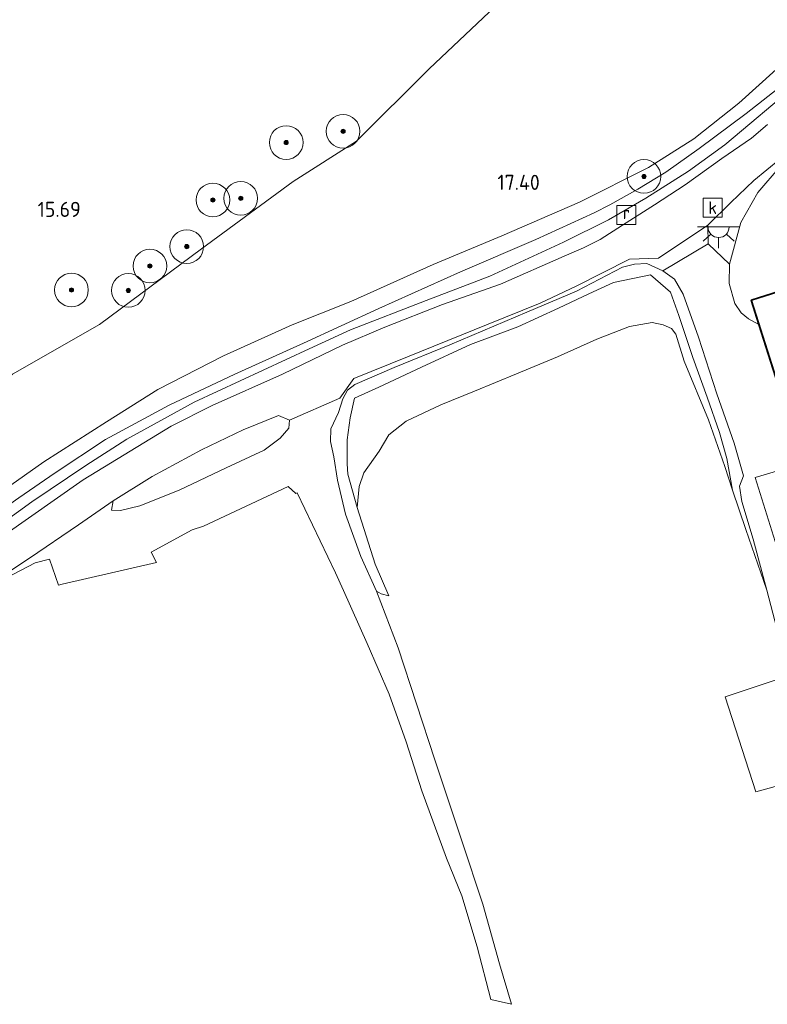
# Model space of a CAD drawing. Extents: x 196936 to 200438, y 361224 to 364196.
# Tile 149 of 256: x 199506 to 199595, y 361539 to 361656. Entities that reach past the tile are written whole.
import ezdxf
from ezdxf.enums import TextEntityAlignment as Align

# ---------------------------------------------------------------- set-up
doc = ezdxf.new("R2010")
doc.units = 0
for name, color, linetype, lineweight in [('B-ME-GR-BOOM-S', 90, 'Continuous', 25), ('B-ME-GR-BOUWLAND_BRAAKLIGGEND-GV', 200, 'Continuous', 13), ('B-ME-GR-GRAS-GV', 60, 'Continuous', 13), ('B-ME-GR-HAAG-G', 90, 'GR-HAAG1', 13), ('B-ME-GW-TALUD_KRUIN-G', 90, 'Continuous', 18), ('B-ME-GW-TALUD_TEEN-G', 90, 'Continuous', 18), ('B-ME-IE-MEUBILAIR_WEGMEUBILAIR-S', 7, 'Continuous', 25), ('B-ME-IE-TERREINAFSCHEIDING_KUNSTMATIG_HEKWERK-G', 20, 'IE-TERREINAFSCHEIDING-KUNSTMATIG', 18), ('B-ME-KG-KADASTRAAL_DAKRAND-G', 170, 'Continuous', 18), ('B-ME-OG-BEBOUWING_SCHUUR-GV', 7, 'Continuous', 35), ('B-ME-OG-HOOGTEPUNT-S', 7, 'Continuous', 25), ('B-ME-OG-TERREIN_ERF-GV', 7, 'Continuous', 18), ('B-ME-RI-GWA_KOLK-S', 30, 'Continuous', 25), ('B-ME-RI-GWA_RIOOLPUT-S', 30, 'Continuous', 25), ('B-ME-VH-VERHARDING_ASFALT-GV', 252, 'Continuous', 18), ('B-ME-VH-VERHARDING_HALFVERHARDING-GV', 252, 'Continuous', 18)]:
    doc.layers.add(name, color=color, linetype=linetype, lineweight=lineweight)
doc.styles.add('NLCS-ISO', font='NLCS-ISO.ttf')
doc.styles.add('NLCS-ISO-ANNOTATIVE-T18', font='NLCS-ISO.ttf', dxfattribs={"height": 1.8})
doc.linetypes.add('GR-HAAG1', pattern='A,6,[176,NLCS.SHX,S=0.125,R=0,X=0,Y=0],-2', length=8)
doc.linetypes.add('IE-TERREINAFSCHEIDING-KUNSTMATIG', pattern='A,4,[82,NLCS.SHX,S=0.75,R=90,X=0,Y=0],4,-2', length=10)

# ---------------------------------------------------------------- blocks, each defined once
blk = doc.blocks.new('SAL-HOOGTELABEL-SO')
at = {"color": 0, "linetype": 'ByBlock', "lineweight": -2, "style": 'NLCS-ISO-ANNOTATIVE-T18'}
blk.add_attdef('HOOGTE', text='', height=1.8, dxfattribs=at).set_placement((2.79, 0), align=Align.RIGHT)
blk = doc.blocks.new('SGR-BOOM_01-SO')
at = {"linetype": 'ByBlock', "lineweight": 18}
h = blk.add_hatch(color=0, dxfattribs=at)
h.dxf.hatch_style = 1
edge = h.paths.add_edge_path()
edge.add_arc((0, 0), 0.25, 0, 360)
at = {"color": 0, "linetype": 'ByBlock', "lineweight": 18}
for radius in [2, 0.25]:
    blk.add_circle((0, 0), radius, dxfattribs=at)
blk = doc.blocks.new('SRI-PUT_INSPECTIEPUT_RIOOLPUT-SO')
at = {"color": 0, "linetype": 'ByBlock', "lineweight": 18}
blk.add_lwpolyline([(-1.12, -1.12), (1.12, -1.12), (1.12, 1.12), (-1.12, 1.12)], close=True, dxfattribs=at)
at = {"color": 0, "linetype": 'ByBlock', "lineweight": 18, "style": 'NLCS-ISO'}
blk.add_text('r', height=1.5, dxfattribs=at).set_placement((0, 0.28), align=Align.MIDDLE_CENTER)
blk = doc.blocks.new('SRI-KOLK-SO')
at = {"color": 0, "linetype": 'ByBlock', "lineweight": 18}
blk.add_lwpolyline([(-1.125, -1.125), (1.125, -1.125), (1.125, 1.125), (-1.125, 1.125)], close=True, dxfattribs=at)
at = {"color": 0, "linetype": 'ByBlock', "lineweight": 18, "style": 'NLCS-ISO'}
blk.add_text('k', height=1.5, dxfattribs=at).set_placement((0, 0), align=Align.MIDDLE_CENTER)
blk = doc.blocks.new('SKL-ET_OV_LICHTPUNT-SO')
at = {"color": 0, "linetype": 'ByBlock', "lineweight": 18}
for points in [[(-1.25, 0), (-2.5, 0)], [(1.25, 0), (2.5, 0)], [(-0.92, -0.85), (-1.83, -1.7)], [(0.92, -0.85), (1.83, -1.7)], [(0, -1.25), (0, -2.5)]]:
    blk.add_lwpolyline(points, dxfattribs=at)
blk.add_lwpolyline([(0, 0), (1.25, 0, -1), (-1.25, 0)], format="xyb", close=True, dxfattribs=at)

msp = doc.modelspace()

# ---------------------------------------------------------------- linework, layer by layer
at = {"layer": 'B-ME-GR-BOUWLAND_BRAAKLIGGEND-GV'}
msp.add_polyline3d([(199598.123, 361692.778, 15.982), (199583.979, 361678.435, 16.054), (199574.073, 361667.804, 16.216), (199565.234, 361660.211, 16.3), (199554.54, 361650.07, 16.432), (199545.914, 361641.469, 16.423), (199538.415, 361636.679, 16.348), (199527.537, 361628.665, 16.411), (199515.386, 361619.681, 16.588), (199505.072, 361613.755, 16.792)], dxfattribs=at)
at = {"layer": 'B-ME-GR-GRAS-GV'}
for points in [[(199505.072, 361613.755, 16.792), (199515.386, 361619.681, 16.588), (199527.537, 361628.665, 16.411), (199538.415, 361636.679, 16.348), (199545.914, 361641.469, 16.423), (199554.54, 361650.07, 16.432), (199565.234, 361660.211, 16.3), (199574.073, 361667.804, 16.216), (199583.979, 361678.435, 16.054), (199598.123, 361692.778, 15.982)], [(199599.796, 361653.605, 17.844), (199591.346, 361645.972, 17.844), (199585.979, 361641.719, 17.917), (199580.612, 361638.339, 17.954), (199572.411, 361634.218, 17.707), (199563.2, 361630.211, 17.695), (199555.04, 361626.785, 17.731), (199545.245, 361622.418, 17.558), (199538.272, 361619.626, 17.481), (199530.135, 361615.946, 17.457), (199522.335, 361611.937, 17.545), (199516.238, 361608.107, 17.586), (199508.8, 361603.348, 17.562), (199502.525, 361598.937, 17.562)], [(199502.525, 361598.937, 17.562), (199508.8, 361603.348, 17.562), (199516.238, 361608.107, 17.586), (199522.335, 361611.937, 17.545), (199530.135, 361615.946, 17.457), (199538.272, 361619.626, 17.481), (199545.245, 361622.418, 17.558), (199555.04, 361626.785, 17.731), (199563.2, 361630.211, 17.695), (199572.411, 361634.218, 17.707), (199580.612, 361638.339, 17.954), (199585.979, 361641.719, 17.917), (199591.346, 361645.972, 17.844), (199599.796, 361653.605, 17.844)], [(199598.341, 361648.316, 18.158), (199589.66, 361641.031, 18.296), (199585.345, 361637.901, 18.318), (199580.278, 361634.68, 18.404), (199575.865, 361632.112, 18.434), (199570.51, 361629.459, 18.442), (199561.752, 361625.42, 18.479), (199554.186, 361622.522, 18.457), (199545.212, 361619.034, 18.584), (199540.297, 361616.777, 18.633), (199532.098, 361612.991, 18.659), (199526.651, 361610.436, 18.648), (199521.884, 361607.836, 18.591), (199518.65, 361606.026, 18.576), (199513.8, 361602.908, 18.565), (199507.359, 361598.59, 18.479), (199499.852, 361593.18, 18.423)], [(199596.807, 361648.344, 18.141), (199592.215, 361644.738, 18.21), (199586.621, 361640.579, 18.29), (199582.676, 361637.775, 18.339), (199579.33, 361635.743, 18.343), (199576.029, 361633.907, 18.355), (199574.153, 361632.934, 18.412), (199567.214, 361629.761, 18.394), (199558.271, 361625.918, 18.367), (199548.583, 361621.56, 18.499), (199539.63, 361617.44, 18.565), (199531.485, 361613.786, 18.55), (199523.667, 361610.084, 18.478), (199516.134, 361606.004, 18.382), (199510.121, 361602.035, 18.334), (199505.81, 361599.09, 18.241)], [(199505.81, 361599.09, 18.241), (199510.121, 361602.035, 18.334), (199516.134, 361606.004, 18.382), (199523.667, 361610.084, 18.478), (199531.485, 361613.786, 18.55), (199539.63, 361617.44, 18.565), (199548.583, 361621.56, 18.499), (199558.271, 361625.918, 18.367), (199567.214, 361629.761, 18.394), (199574.153, 361632.934, 18.412), (199576.029, 361633.907, 18.355), (199579.33, 361635.743, 18.343), (199582.676, 361637.775, 18.339), (199586.621, 361640.579, 18.29), (199592.215, 361644.738, 18.21), (199596.807, 361648.344, 18.141)], [(199597.788, 361624.133, 20.445), (199593.658, 361622.822, 20.471), (199592.813, 361622.554, 19.804), (199593.723, 361619.687, 19.246), (199592.502, 361620.336, 19.249), (199591.624, 361621.065, 19.202), (199590.874, 361622.167, 19.096), (199590.179, 361624.546, 18.974), (199590.229, 361626.831, 18.872), (199591.589, 361631.794, 18.892), (199593.577, 361635.368, 18.54), (199596.252, 361638.46, 18.532)]]:
    msp.add_polyline3d(points, dxfattribs=at)
for points in [[(199591.589, 361631.794, 18.892), (199590.229, 361626.831, 18.872), (199587.687, 361629.266, 18.676), (199587.669, 361631.467, 18.559), (199590.397, 361634.183, 18.504), (199593.122, 361636.798, 18.468), (199596.188, 361639.312, 18.466), (199599.022, 361641.611, 18.497), (199596.252, 361638.46, 18.532), (199593.577, 361635.368, 18.54)], [(199582.312, 361626.036, 18.698), (199583.695, 361625.044, 18.783), (199584.726, 361623.265, 18.993), (199586.543, 361618.147, 19.215), (199588.733, 361611.447, 19.566), (199590.785, 361605.568, 19.914), (199591.901, 361601.695, 20.091), (199591.398, 361600.445, 20.168), (199591.675, 361598.637, 20.313), (199593.024, 361594.169, 20.693), (199594.657, 361588.099, 21.149), (199592.177, 361595.324, 21), (199590.581, 361599.975, 20.846), (199589.915, 361603.757, 20.54), (199589.025, 361606.843, 20.406), (199587.587, 361611.031, 20.154), (199585.873, 361615.769, 19.965), (199584.214, 361620.738, 19.673), (199583.214, 361623.526, 19.354), (199580.827, 361625.59, 18.948), (199576.432, 361624.645, 18.857), (199573.524, 361623.309, 18.885), (199569.922, 361621.61, 18.869), (199565.104, 361619.389, 18.916), (199559.462, 361617.282, 18.975), (199553.646, 361614.608, 19.054), (199548.59, 361612.241, 19.196), (199545.682, 361610.905, 19.232), (199545.176, 361608.594, 19.362), (199544.836, 361605.962, 19.464), (199544.815, 361603.132, 19.701), (199544.888, 361601.9, 19.772), (199546.009, 361597.911, 20.026), (199548.148, 361591.206, 20.426), (199549.768, 361587.434, 20.608), (199548.865, 361587.648, 20.515), (199548.284, 361587.993, 20.398), (199546.428, 361592.096, 20.148), (199544.633, 361597.122, 19.797), (199543.682, 361601.161, 19.583), (199543.226, 361603.963, 19.434), (199542.822, 361605.758, 19.237), (199542.891, 361607.275, 19.16), (199543.805, 361609.214, 19.007), (199544.313, 361610.835, 18.873), (199544.848, 361611.869, 18.813), (199545.711, 361612.536, 18.821), (199550.381, 361614.581, 18.797), (199557.02, 361617.237, 18.797), (199566.149, 361621.129, 18.777), (199572.046, 361623.63, 18.704), (199577.529, 361626.477, 18.619), (199578.943, 361626.847, 18.619), (199580.41, 361626.915, 18.644)], [(199584.214, 361620.738, 19.673), (199585.873, 361615.769, 19.965), (199587.587, 361611.031, 20.154), (199589.025, 361606.843, 20.406), (199589.915, 361603.757, 20.54), (199590.581, 361599.975, 20.846), (199589.674, 361602.803, 20.592), (199587.753, 361608.361, 20.458), (199584.836, 361615.315, 20.24), (199583.855, 361618.534, 19.998), (199583.348, 361619.194, 19.954), (199582.333, 361619.641, 19.958), (199581.028, 361619.909, 19.95), (199578.341, 361619.425, 19.926), (199574.462, 361617.936, 19.841), (199569.818, 361615.841, 19.861), (199564.937, 361613.802, 19.906), (199559.93, 361611.751, 19.962), (199555.935, 361610.124, 19.934), (199551.827, 361608.192, 19.934), (199549.782, 361606.56, 19.857), (199548.621, 361604.636, 19.849), (199546.803, 361602.038, 19.881), (199546.246, 361600.423, 19.889), (199546.009, 361597.911, 20.026), (199544.888, 361601.9, 19.772), (199544.815, 361603.132, 19.701), (199544.836, 361605.962, 19.464), (199545.176, 361608.594, 19.362), (199545.682, 361610.905, 19.232), (199548.59, 361612.241, 19.196), (199553.646, 361614.608, 19.054), (199559.462, 361617.282, 18.975), (199565.104, 361619.389, 18.916), (199569.922, 361621.61, 18.869), (199573.524, 361623.309, 18.885), (199576.432, 361624.645, 18.857), (199580.827, 361625.59, 18.948), (199583.214, 361623.526, 19.354)]]:
    msp.add_polyline3d(points, close=True, dxfattribs=at)
at = {"layer": 'B-ME-GR-HAAG-G'}
msp.add_polyline3d([(199582.312, 361626.036, 18.698), (199583.695, 361625.044, 18.783), (199584.726, 361623.265, 18.993), (199586.543, 361618.147, 19.215), (199588.733, 361611.447, 19.566), (199590.785, 361605.568, 19.914), (199591.901, 361601.695, 20.091)], dxfattribs=at)
at = {"layer": 'B-ME-GW-TALUD_KRUIN-G'}
for points in [[(199574.153, 361632.934, 18.412), (199576.029, 361633.907, 18.355), (199579.33, 361635.743, 18.343), (199582.676, 361637.775, 18.339), (199586.621, 361640.579, 18.29), (199592.215, 361644.738, 18.21), (199596.807, 361648.344, 18.141), (199600.98, 361652.465, 18.117), (199603.935, 361655.296, 18.125), (199608.257, 361660.046, 18.088), (199612.452, 361664.785, 18.056), (199614.927, 361667.522, 18.157)], [(199474.244, 361577.301, 17.995), (199487.216, 361585.857, 18.256), (199498.555, 361593.949, 18.301), (199505.81, 361599.09, 18.241), (199510.121, 361602.035, 18.334), (199516.134, 361606.004, 18.382), (199523.667, 361610.084, 18.478), (199531.485, 361613.786, 18.55), (199539.63, 361617.44, 18.565), (199548.583, 361621.56, 18.499), (199558.271, 361625.918, 18.367), (199567.214, 361629.761, 18.394), (199574.153, 361632.934, 18.412)]]:
    msp.add_polyline3d(points, dxfattribs=at)
at = {"layer": 'B-ME-GW-TALUD_TEEN-G'}
for points in [[(199591.589, 361631.794, 18.892), (199593.577, 361635.368, 18.54), (199596.252, 361638.46, 18.532), (199599.022, 361641.611, 18.497), (199605.694, 361647.563, 18.333), (199611.702, 361653.633, 18.269), (199619.783, 361661.924, 18.355), (199632.396, 361675.864, 18.146), (199639.872, 361684.015, 18.146), (199643.951, 361688.759, 18.138), (199644.728, 361689.304, 18.119), (199645.089, 361689.462, 18.134), (199645.606, 361689.421, 18.158), (199646.458, 361689.259, 18.225), (199647.632, 361688.901, 18.344), (199648.387, 361688.518, 18.407), (199649.052, 361688.241, 18.489), (199649.784, 361687.743, 18.627), (199651.212, 361685.218, 18.864), (199654.379, 361678.598, 19.285), (199658.541, 361668.624, 20.056), (199662.481, 361658.426, 20.731), (199663.762, 361654.755, 20.919)], [(199591.589, 361631.794, 18.892), (199590.229, 361626.831, 18.872), (199590.179, 361624.546, 18.974), (199590.874, 361622.167, 19.096), (199591.624, 361621.065, 19.202), (199592.502, 361620.336, 19.249), (199593.723, 361619.687, 19.246)], [(199549.768, 361587.434, 20.608), (199548.865, 361587.648, 20.515), (199548.284, 361587.993, 20.398), (199546.428, 361592.096, 20.148), (199544.633, 361597.122, 19.797), (199543.682, 361601.161, 19.583), (199543.226, 361603.963, 19.434), (199542.822, 361605.758, 19.237), (199542.891, 361607.275, 19.16), (199543.805, 361609.214, 19.007), (199544.313, 361610.835, 18.873), (199544.848, 361611.869, 18.813), (199545.711, 361612.536, 18.821), (199550.381, 361614.581, 18.797), (199557.02, 361617.237, 18.797), (199566.149, 361621.129, 18.777), (199572.046, 361623.63, 18.704), (199577.529, 361626.477, 18.619), (199578.943, 361626.847, 18.619), (199580.41, 361626.915, 18.644), (199582.312, 361626.036, 18.698)]]:
    msp.add_polyline3d(points, dxfattribs=at)
at = {"layer": 'B-ME-IE-TERREINAFSCHEIDING_KUNSTMATIG_HEKWERK-G'}
for points in [[(199442.806, 361568.96, 16.786), (199456.534, 361577.738, 17.065), (199473.796, 361590.009, 16.903), (199488.498, 361600.594, 16.855), (199496.932, 361606.758, 16.84), (199505.072, 361613.755, 16.792), (199515.386, 361619.681, 16.588), (199527.537, 361628.665, 16.411), (199538.415, 361636.679, 16.348), (199545.914, 361641.469, 16.423), (199554.54, 361650.07, 16.432), (199565.234, 361660.211, 16.3), (199574.073, 361667.804, 16.216), (199583.979, 361678.435, 16.054), (199598.123, 361692.778, 15.982), (199606.437, 361701.726, 15.889), (199618.211, 361714.127, 15.832), (199630.317, 361726.504, 15.772), (199634.462, 361731.053, 15.757), (199642.748, 361719.044, 16.24), (199649.93, 361708.128, 16.948)], [(199454.695, 361566.034, 17.245), (199460.598, 361570.036, 17.339), (199468.272, 361575.444, 17.457), (199475.076, 361579.979, 17.461), (199480.791, 361583.776, 17.444), (199487.866, 361588.579, 17.513), (199495.035, 361593.609, 17.481), (199502.525, 361598.937, 17.562), (199508.8, 361603.348, 17.562), (199516.238, 361608.107, 17.586), (199522.335, 361611.937, 17.545), (199530.135, 361615.946, 17.457), (199538.272, 361619.626, 17.481), (199545.245, 361622.418, 17.558), (199555.04, 361626.785, 17.731), (199563.2, 361630.211, 17.695), (199572.411, 361634.218, 17.707), (199580.612, 361638.339, 17.954), (199585.979, 361641.719, 17.917), (199591.346, 361645.972, 17.844), (199599.796, 361653.605, 17.844)], [(199546.009, 361597.911, 20.026), (199544.888, 361601.9, 19.772), (199544.815, 361603.132, 19.701), (199544.836, 361605.962, 19.464), (199545.176, 361608.594, 19.362), (199545.682, 361610.905, 19.232), (199548.59, 361612.241, 19.196), (199553.646, 361614.608, 19.054), (199559.462, 361617.282, 18.975), (199565.104, 361619.389, 18.916), (199569.922, 361621.61, 18.869), (199573.524, 361623.309, 18.885), (199576.432, 361624.645, 18.857), (199580.827, 361625.59, 18.948), (199583.214, 361623.526, 19.354), (199584.214, 361620.738, 19.673), (199585.873, 361615.769, 19.965), (199587.587, 361611.031, 20.154), (199589.025, 361606.843, 20.406), (199589.915, 361603.757, 20.54), (199590.581, 361599.975, 20.846)]]:
    msp.add_polyline3d(points, dxfattribs=at)
at = {"layer": 'B-ME-KG-KADASTRAAL_DAKRAND-G'}
msp.add_polyline3d([(199597.155, 361609.04, 23.587), (199592.876, 361622.522, 21.512), (199612.794, 361628.833, 21.637), (199612.931, 361628.554, 21.424), (199624.645, 361632.345, 21.469), (199629.003, 361619.608, 21.917), (199617.266, 361615.97, 21.897), (199617.312, 361615.508, 23.517)], close=True, dxfattribs=at)
at = {"layer": 'B-ME-OG-BEBOUWING_SCHUUR-GV'}
msp.add_polyline3d([(199624.676, 361632.407, 19.804), (199629.067, 361619.575, 20.088), (199617.319, 361615.934, 19.804), (199617.365, 361615.473, 19.804), (199597.122, 361608.977, 19.627), (199593.723, 361619.687, 19.246), (199592.813, 361622.554, 19.804), (199593.658, 361622.822, 20.471), (199597.788, 361624.133, 20.445), (199599.648, 361624.723, 19.312), (199599.869, 361624.793, 19.234), (199612.819, 361628.893, 19.291), (199612.956, 361628.614, 19.267)], close=True, dxfattribs=at)
at = {"layer": 'B-ME-OG-TERREIN_ERF-GV'}
for points in [[(199596.79, 361579.887, 21.395), (199594.657, 361588.099, 21.149), (199593.024, 361594.169, 20.693), (199591.675, 361598.637, 20.313), (199591.398, 361600.445, 20.168), (199591.901, 361601.695, 20.091), (199590.785, 361605.568, 19.914), (199588.733, 361611.447, 19.566), (199586.543, 361618.147, 19.215), (199584.726, 361623.265, 18.993), (199583.695, 361625.044, 18.783), (199582.312, 361626.036, 18.698), (199587.687, 361629.266, 18.676), (199590.229, 361626.831, 18.872), (199590.179, 361624.546, 18.974), (199590.874, 361622.167, 19.096), (199591.624, 361621.065, 19.202), (199592.502, 361620.336, 19.249), (199593.723, 361619.687, 19.246), (199597.122, 361608.977, 19.627)], [(199606.416, 361567.737, 21.391), (199593.338, 361564.152, 21.355), (199589.699, 361575.436, 21.46), (199597.415, 361578.009, 21.526)]]:
    msp.add_polyline3d(points, dxfattribs=at)
msp.add_polyline3d([(199611.626, 361593.781, 21.27), (199628.745, 361598.872, 20.966), (199620.466, 361597.869, 20.793), (199612.398, 361595.969, 20.538), (199601.833, 361592.799, 20.835), (199601.628, 361593.458, 20.71), (199609.24, 361595.837, 20.621), (199609.175, 361596.127, 20.554), (199627.58, 361601.64, 20.819), (199624.862, 361610.851, 20.167), (199606.308, 361605.181, 19.784), (199606.279, 361605.336, 19.874), (199593.269, 361601.497, 20.021), (199597.025, 361589.465, 21.133), (199602.351, 361591.133, 21.424)], close=True, dxfattribs=at)
at = {"layer": 'B-ME-VH-VERHARDING_ASFALT-GV'}
for points in [[(199503.922, 361594.536, 18.417), (199513.48, 361601.194, 18.496), (199523.916, 361607.602, 18.631), (199528.769, 361610.038, 18.65), (199537.143, 361613.758, 18.654), (199544.271, 361617.203, 18.599), (199549.301, 361619.352, 18.551), (199556.131, 361622.053, 18.511), (199563.012, 361624.456, 18.476), (199570.603, 361627.792, 18.472), (199572.879, 361628.801, 18.468), (199574.852, 361629.767, 18.472), (199577.523, 361631.477, 18.448), (199581.31, 361633.905, 18.403), (199584.953, 361636.267, 18.29), (199589.334, 361639.381, 18.231), (199592.834, 361641.816, 18.211), (199594.734, 361643.421, 18.184)], [(199596.188, 361639.312, 18.466), (199593.122, 361636.798, 18.468), (199590.397, 361634.183, 18.504), (199587.669, 361631.467, 18.559), (199581.803, 361627.568, 18.604), (199578.367, 361627.444, 18.583), (199572.006, 361624.224, 18.643), (199567.725, 361622.204, 18.663), (199561.582, 361619.728, 18.683), (199551.968, 361615.835, 18.712), (199545.624, 361613.241, 18.799), (199543.95, 361610.918, 18.865), (199537.956, 361608.288, 18.826), (199536.676, 361608.866, 18.798), (199532.481, 361607.17, 18.806), (199527.513, 361604.777, 18.804), (199521.647, 361601.59, 18.713), (199517.026, 361598.711, 18.604), (199512.919, 361595.854, 18.646), (199507.08, 361591.89, 18.58), (199496.203, 361584.744, 18.49)]]:
    msp.add_polyline3d(points, dxfattribs=at)
at = {"layer": 'B-ME-VH-VERHARDING_HALFVERHARDING-GV'}
for points in [[(199499.852, 361593.18, 18.423), (199507.359, 361598.59, 18.479), (199513.8, 361602.908, 18.565), (199518.65, 361606.026, 18.576), (199521.884, 361607.836, 18.591), (199526.651, 361610.436, 18.648), (199532.098, 361612.991, 18.659), (199540.297, 361616.777, 18.633), (199545.212, 361619.034, 18.584), (199554.186, 361622.522, 18.457), (199561.752, 361625.42, 18.479), (199570.51, 361629.459, 18.442), (199575.865, 361632.112, 18.434), (199580.278, 361634.68, 18.404), (199585.345, 361637.901, 18.318), (199589.66, 361641.031, 18.296), (199598.341, 361648.316, 18.158)], [(199594.734, 361643.421, 18.184), (199592.834, 361641.816, 18.211), (199589.334, 361639.381, 18.231), (199584.953, 361636.267, 18.29), (199581.31, 361633.905, 18.403), (199577.523, 361631.477, 18.448), (199574.852, 361629.767, 18.472), (199572.879, 361628.801, 18.468), (199570.603, 361627.792, 18.472), (199563.012, 361624.456, 18.476), (199556.131, 361622.053, 18.511), (199549.301, 361619.352, 18.551), (199544.271, 361617.203, 18.599), (199537.143, 361613.758, 18.654), (199528.769, 361610.038, 18.65), (199523.916, 361607.602, 18.631), (199513.48, 361601.194, 18.496), (199503.922, 361594.536, 18.417)], [(199496.203, 361584.744, 18.49), (199507.08, 361591.89, 18.58), (199512.919, 361595.854, 18.646), (199517.026, 361598.711, 18.604), (199516.839, 361597.605, 18.733), (199517.91, 361597.588, 18.829), (199520.207, 361598.13, 18.972), (199524.856, 361599.981, 19.163), (199530.451, 361602.649, 19.306), (199534.945, 361604.731, 19.234), (199536.879, 361606.179, 19.108), (199537.901, 361607.365, 18.949), (199537.956, 361608.288, 18.826), (199543.95, 361610.918, 18.865), (199545.624, 361613.241, 18.799), (199551.968, 361615.835, 18.712), (199561.582, 361619.728, 18.683), (199567.725, 361622.204, 18.663), (199572.006, 361624.224, 18.643), (199578.367, 361627.444, 18.583), (199581.803, 361627.568, 18.604), (199587.669, 361631.467, 18.559), (199587.687, 361629.266, 18.676), (199582.312, 361626.036, 18.698), (199580.41, 361626.915, 18.644), (199578.943, 361626.847, 18.619), (199577.529, 361626.477, 18.619), (199572.046, 361623.63, 18.704), (199566.149, 361621.129, 18.777), (199557.02, 361617.237, 18.797), (199550.381, 361614.581, 18.797), (199545.711, 361612.536, 18.821), (199544.848, 361611.869, 18.813), (199544.313, 361610.835, 18.873), (199543.805, 361609.214, 19.007), (199542.891, 361607.275, 19.16), (199542.822, 361605.758, 19.237), (199543.226, 361603.963, 19.434), (199543.682, 361601.161, 19.583), (199544.633, 361597.122, 19.797), (199546.428, 361592.096, 20.148), (199548.284, 361587.993, 20.398), (199550.885, 361581.242, 20.704), (199555.233, 361567.94, 21.436), (199558.427, 361558.307, 21.556), (199560.921, 361550.778, 21.611), (199562.915, 361543.69, 21.642), (199564.342, 361538.889, 21.958), (199561.896, 361539.478, 21.739), (199560.246, 361545.721, 21.677), (199558.448, 361551.785, 21.677), (199556.601, 361556.243, 21.62), (199553.692, 361564.269, 21.455), (199551.838, 361570.097, 21.201), (199549.819, 361575.756, 20.959), (199547.18, 361581.77, 20.66), (199544.4, 361588.066, 20.422), (199543.442, 361590.168, 20.309), (199538.889, 361599.656, 19.543), (199538.713, 361599.571, 19.58), (199537.796, 361600.408, 19.544), (199527.763, 361595.718, 19.54), (199526.414, 361595.253, 19.504), (199521.533, 361592.608, 19.508), (199522.16, 361591.383, 19.467), (199510.968, 361588.812, 19.024), (199510.52, 361588.711, 19.121), (199509.469, 361591.803, 18.705), (199507.744, 361591.341, 18.673), (199504.198, 361589.487, 18.6)]]:
    msp.add_polyline3d(points, dxfattribs=at)

# ---------------------------------------------------------------- block references
at = {"layer": 'B-ME-GR-BOOM-S'}
for p in [(199544.333, 361642.63, 16.514), (199537.578, 361641.294, 16.324), (199580.068, 361637.263, 18.226), (199528.872, 361634.47, 16.229), (199532.179, 361634.666, 16.237), (199525.768, 361628.929, 16.316), (199521.391, 361626.623, 16.284), (199512.077, 361623.774, 16.134), (199518.831, 361623.724, 16.34)]:
    msp.add_blockref('SGR-BOOM_01-SO', p, dxfattribs=at)
at = {"layer": 'B-ME-IE-MEUBILAIR_WEGMEUBILAIR-S'}
msp.add_blockref('SKL-ET_OV_LICHTPUNT-SO', (199588.936, 361631.258, 18.628), dxfattribs=at)
at = {"layer": 'B-ME-OG-HOOGTEPUNT-S'}
for p, values in [((199564.903, 361635.664, 17.401), {'HOOGTE': '17.40'}), ((199510.386, 361632.452, 15.694), {'HOOGTE': '15.69'})]:
    msp.add_blockref('SAL-HOOGTELABEL-SO', p, dxfattribs=at).add_auto_attribs(values)
at = {"layer": 'B-ME-RI-GWA_KOLK-S'}
msp.add_blockref('SRI-KOLK-SO', (199588.228, 361633.559, 18.514), dxfattribs=at)
at = {"layer": 'B-ME-RI-GWA_RIOOLPUT-S'}
msp.add_blockref('SRI-PUT_INSPECTIEPUT_RIOOLPUT-SO', (199577.979, 361632.679, 18.435), dxfattribs=at)

doc.saveas('drawing.dxf')
